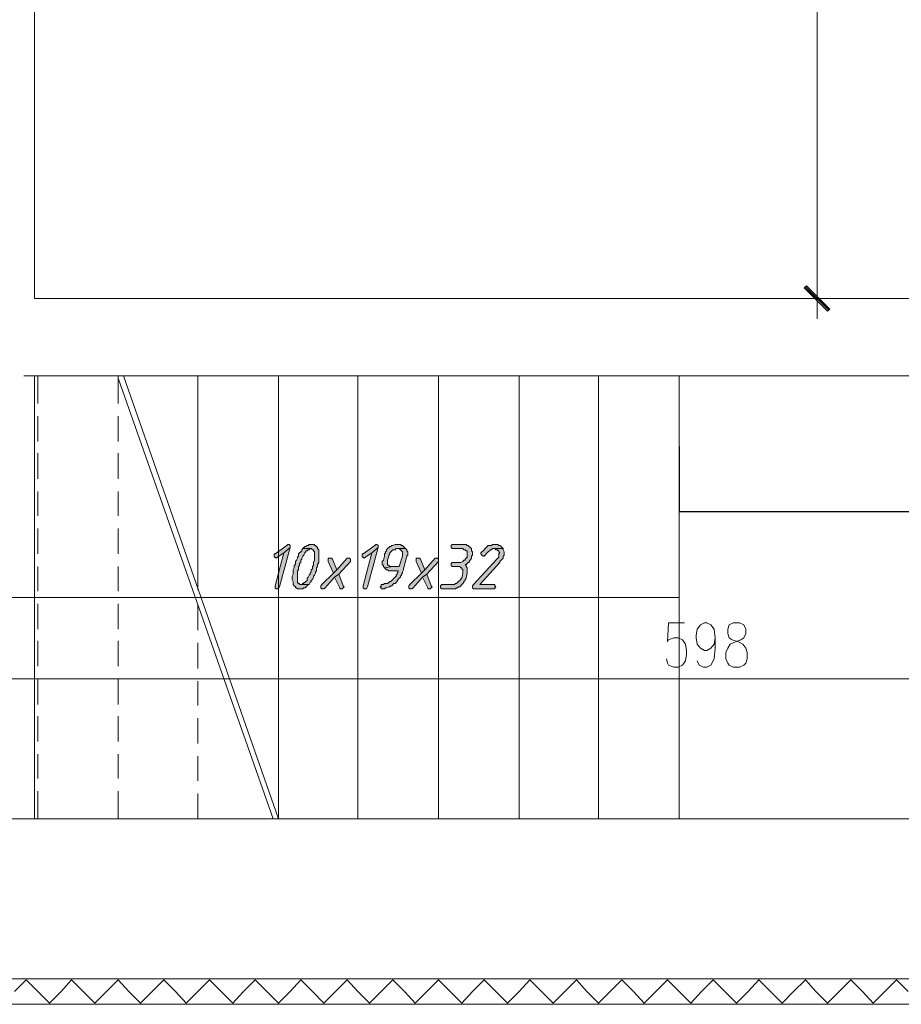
# Model space of a CAD drawing. Header units: inches. Extents: x 1504 to 12593, y -807 to 3183.
# Tile 151 of 256: x 6094 to 6445, y -339 to 53. Entities that reach past the tile are written whole.
import ezdxf

# ---------------------------------------------------------------- set-up
doc = ezdxf.new("R2010")
doc.units = ezdxf.units.IN
doc.header["$MEASUREMENT"] = 0
doc.layers.add('at_Entity', color=7, linetype='Continuous')
doc.layers.add('at_Solid', color=7, linetype='Continuous')
doc.dimstyles.get("Standard").update_dxf_attribs({"dimtxt": 4, "dimasz": 0.18, "dimexe": 0.18, "dimexo": 0.0625, "dimgap": 0.09, "dimtad": 0, "dimtih": 1, "dimtoh": 1, "dimdec": 0, "dimzin": 0, "dimdsep": 46, "dimtxsty": 'Standard', "dimcen": 0.09, "dimadec": 0, "dimazin": 0, "dimtfac": 1, "dimtdec": 0, "dimtofl": 0, "dimtmove": 0, "dimatfit": 3, "dimfxl": 1, "dimtolj": 1, "dimtzin": 0, "dimarcsym": 0})

# ---------------------------------------------------------------- blocks, each defined once
blk = doc.blocks.new('*D12')
at = {"color": 0, "lineweight": -2, "transparency": 16777216}
for p, q in [((6356.83, -117.06), (6356.83, -143.25)), ((6666.02, -117.06), (6666.02, -143.25)), ((6357.01, -143.07), (6506.34, -143.07)), ((6665.84, -143.07), (6516.52, -143.07))]:
    blk.add_line(p, q, dxfattribs=at)
at = {"color": 0, "transparency": 16777216}
for points in [[(6357.01, -143.04), (6357.01, -143.1), (6356.83, -143.07)], [(6665.84, -143.04), (6665.84, -143.1), (6666.02, -143.07)]]:
    blk.add_solid(points, dxfattribs=at)
at = {"layer": 'Defpoints', "color": 0, "transparency": 16777216}
for p in [(6356.83, -117), (6666.02, -117), (6666.02, -143.07)]:
    blk.add_point(p, dxfattribs=at)
at = {"color": 0, "lineweight": 15, "transparency": 16777216, "insert": (6511.43, -143.07), "char_height": 4, "attachment_point": 5}
blk.add_mtext('\\A1;309', dxfattribs=at)

msp = doc.modelspace()

# ---------------------------------------------------------------- hatches: boundary and pattern name
at = {"layer": 'at_Solid', "lineweight": 15}
for points in [[(6416.81, -62.35), (6406.67, -53.91), (6407.52, -53.06)], [(6415.96, -63.19), (6416.81, -62.35), (6406.67, -53.91)], [(6200.96, -156.12), (6200.54, -156.54), (6195.89, -159.92), (6195.47, -159.92), (6195.47, -161.2), (6195.89, -161.2), (6196.32, -161.61), (6196.74, -161.2), (6199.27, -159.51), (6201.81, -157.39), (6201.81, -156.54), (6201.39, -156.12)], [(6210.26, -156.12), (6209.41, -156.12), (6208.99, -156.54), (6208.57, -156.54), (6208.14, -156.97), (6207.72, -156.97), (6207.29, -157.39), (6206.88, -157.81), (6210.26, -157.81), (6210.68, -158.24), (6211.1, -158.24), (6211.1, -158.66), (6211.52, -159.08), (6211.52, -162.46), (6211.1, -163.3), (6211.1, -164.57), (6210.68, -164.99), (6210.68, -165.84), (6210.26, -166.26), (6210.26, -167.1), (6209.83, -167.53), (6209.83, -167.95), (6209.41, -168.38), (6208.99, -169.22), (6208.57, -169.64), (6208.57, -170.48), (6208.14, -170.91), (6207.72, -171.33), (6207.29, -171.33), (6207.29, -171.75), (6206.88, -171.75), (6206.45, -172.17), (6206.03, -172.17), (6209.41, -172.17), (6209.83, -171.33), (6210.26, -170.91), (6210.26, -170.48), (6210.68, -170.07), (6211.1, -169.22), (6211.1, -168.8), (6211.52, -168.38), (6211.95, -167.53), (6211.95, -167.1), (6212.37, -166.69), (6212.37, -165.42), (6212.79, -164.99), (6212.79, -164.15), (6213.21, -163.3), (6213.21, -158.24), (6212.79, -157.81), (6212.79, -157.39), (6212.37, -156.97), (6211.95, -156.54), (6211.52, -156.54), (6211.52, -156.12), (6211.1, -156.12)], [(6236.02, -156.12), (6235.6, -156.54), (6230.95, -159.92), (6230.53, -159.92), (6230.53, -161.2), (6230.95, -161.2), (6231.37, -161.61), (6231.8, -161.2), (6234.33, -159.51), (6236.87, -157.39), (6236.87, -156.54), (6236.44, -156.12)], [(6244.9, -156.12), (6243.62, -156.12), (6242.78, -156.54), (6242.36, -156.54), (6241.93, -156.97), (6241.51, -156.97), (6241.09, -157.39), (6240.67, -157.81), (6240.24, -158.24), (6240.24, -158.66), (6239.82, -159.08), (6239.82, -159.51), (6239.4, -159.92), (6239.4, -160.77), (6238.98, -162.46), (6238.56, -162.88), (6238.56, -163.3), (6238.56, -164.15), (6238.98, -164.57), (6238.98, -164.99), (6239.4, -165.42), (6242.78, -164.99), (6241.51, -164.99), (6241.09, -164.57), (6240.67, -164.15), (6240.67, -162.46), (6241.09, -160.77), (6241.09, -160.35), (6241.51, -159.92), (6241.51, -159.51), (6241.93, -159.08), (6242.36, -158.66), (6242.78, -158.24), (6243.62, -158.24), (6244.05, -157.81), (6247.85, -157.81), (6247.43, -157.39), (6247, -156.97), (6246.58, -156.54), (6246.16, -156.54), (6245.74, -156.12)], [(6270.66, -156.12), (6266.43, -156.12), (6266.01, -156.54), (6266.01, -157.39), (6266.43, -157.81), (6270.66, -157.81), (6271.08, -158.24), (6271.5, -158.24), (6271.92, -158.66), (6272.35, -158.66), (6272.35, -159.92), (6272.35, -161.2), (6271.92, -161.61), (6271.5, -162.04), (6271.5, -162.46), (6271.08, -162.46), (6270.66, -162.88), (6269.82, -163.3), (6266.43, -163.3), (6266.01, -163.73), (6266.01, -164.57), (6266.43, -164.99), (6269.39, -164.99), (6269.82, -165.42), (6270.23, -165.42), (6270.23, -165.84), (6270.66, -166.26), (6270.66, -167.53), (6270.23, -169.64), (6269.82, -169.64), (6269.82, -170.07), (6269.39, -170.48), (6268.97, -170.91), (6268.54, -171.33), (6268.13, -171.75), (6267.7, -171.75), (6267.28, -172.17), (6262.21, -172.17), (6261.79, -172.6), (6261.79, -173.44), (6262.21, -173.86), (6267.7, -173.86), (6268.13, -173.44), (6268.54, -173.44), (6268.97, -173.02), (6269.39, -173.02), (6269.82, -172.6), (6270.23, -172.17), (6270.66, -171.75), (6271.08, -171.33), (6271.08, -170.91), (6271.5, -170.48), (6271.5, -170.07), (6271.92, -169.64), (6272.35, -167.53), (6272.35, -166.69), (6272.35, -165.42), (6271.92, -164.99), (6271.92, -164.57), (6271.5, -164.15), (6271.92, -164.15), (6272.35, -163.73), (6272.77, -163.3), (6273.19, -163.3), (6273.19, -162.88), (6273.61, -162.46), (6274.04, -161.61), (6274.04, -160.77), (6274.46, -160.35), (6274.46, -159.08), (6274.04, -158.66), (6274.04, -157.81), (6273.61, -157.39), (6273.19, -156.97), (6272.77, -156.54), (6272.35, -156.54), (6271.92, -156.12), (6271.5, -156.12)], [(6283.33, -156.12), (6282.48, -156.12), (6282.06, -156.54), (6280.79, -156.54), (6280.38, -156.97), (6279.95, -157.39), (6279.53, -157.81), (6279.1, -158.24), (6278.69, -158.66), (6278.26, -159.08), (6277.84, -159.51), (6277.84, -159.92), (6278.26, -160.35), (6278.69, -160.77), (6279.1, -160.77), (6279.53, -160.35), (6279.95, -159.92), (6280.38, -159.51), (6280.79, -159.08), (6281.22, -158.66), (6281.64, -158.24), (6282.06, -158.24), (6282.48, -157.81), (6286.71, -157.81), (6286.28, -157.39), (6285.87, -156.97), (6285.44, -156.54), (6285.02, -156.54), (6284.6, -156.12), (6284.18, -156.12)], [(6201.81, -157.39), (6199.27, -159.51), (6195.89, -172.6), (6195.89, -173.02), (6195.89, -173.44), (6196.32, -173.86), (6197.16, -173.86), (6197.58, -173.02)], [(6206.88, -157.81), (6206.45, -158.24), (6206.45, -158.66), (6206.03, -159.08), (6205.61, -159.51), (6205.19, -159.92), (6205.19, -160.77), (6204.76, -161.2), (6204.76, -161.61), (6204.34, -162.46), (6203.92, -162.88), (6203.92, -164.15), (6203.5, -164.57), (6203.5, -165.42), (6203.07, -166.26), (6203.07, -167.95), (6202.65, -168.8), (6202.65, -170.07), (6203.07, -170.91), (6203.07, -172.17), (6203.5, -172.6), (6203.92, -173.02), (6203.92, -173.44), (6204.34, -173.44), (6204.76, -173.86), (6206.88, -173.86), (6207.29, -173.44), (6208.14, -173.44), (6208.14, -173.02), (6208.57, -172.6), (6208.99, -172.17), (6205.61, -172.17), (6205.61, -171.75), (6205.19, -171.75), (6204.76, -171.33), (6204.76, -166.69), (6205.19, -166.26), (6205.19, -164.99), (6205.61, -164.57), (6205.61, -163.73), (6206.03, -163.3), (6206.03, -162.46), (6206.45, -162.04), (6206.45, -161.61), (6206.88, -160.77), (6207.29, -160.35), (6207.72, -159.51), (6208.14, -159.08), (6208.14, -158.66), (6208.57, -158.66), (6208.99, -158.24), (6209.41, -158.24), (6209.83, -157.81)], [(6236.87, -157.39), (6234.33, -159.51), (6230.95, -172.6), (6230.95, -173.02), (6230.95, -173.44), (6231.37, -173.86), (6232.22, -173.86), (6232.64, -173.02)], [(6247.85, -157.81), (6244.47, -157.81), (6245.31, -157.81), (6245.74, -158.24), (6246.16, -158.66), (6246.58, -159.08), (6246.58, -159.92), (6246.58, -160.77), (6245.31, -164.99), (6242.78, -164.99), (6239.4, -165.42), (6239.82, -165.84), (6240.24, -166.26), (6240.67, -166.26), (6241.09, -166.69), (6244.9, -166.69), (6244.9, -167.1), (6244.47, -167.53), (6244.47, -167.95), (6244.05, -168.38), (6244.05, -168.8), (6243.62, -169.22), (6243.2, -169.64), (6242.78, -170.07), (6242.36, -170.48), (6241.93, -170.91), (6241.51, -170.91), (6241.09, -171.33), (6240.67, -171.75), (6239.4, -171.75), (6238.98, -172.17), (6238.13, -172.17), (6238.13, -172.6), (6237.71, -173.02), (6238.13, -173.44), (6238.13, -173.86), (6239.4, -173.86), (6239.82, -173.44), (6240.24, -173.44), (6241.09, -173.02), (6241.51, -173.02), (6241.93, -172.6), (6242.36, -172.6), (6242.78, -172.17), (6243.2, -171.75), (6243.62, -171.75), (6244.05, -171.33), (6244.47, -170.91), (6244.47, -170.48), (6244.9, -170.07), (6245.31, -169.64), (6245.74, -169.22), (6245.74, -168.8), (6246.16, -168.38), (6246.16, -167.95), (6246.58, -167.53), (6246.58, -167.1), (6247, -166.26), (6247, -165.84), (6248.27, -160.77), (6248.69, -160.35), (6248.69, -159.92), (6248.69, -159.08), (6248.27, -158.66), (6248.27, -158.24)], [(6286.71, -157.81), (6282.91, -157.81), (6283.33, -157.81), (6283.75, -158.24), (6284.6, -158.24), (6284.6, -158.66), (6285.02, -158.66), (6285.02, -159.08), (6285.44, -159.51), (6285.02, -159.92), (6285.02, -161.2), (6284.6, -161.61), (6284.18, -162.04), (6274.88, -172.17), (6274.46, -172.6), (6274.46, -173.44), (6274.88, -173.86), (6283.33, -173.86), (6283.33, -173.44), (6283.75, -173.02), (6283.33, -172.6), (6283.33, -172.17), (6277.42, -172.17), (6285.44, -163.3), (6285.44, -162.88), (6285.87, -162.46), (6286.28, -162.04), (6286.71, -161.61), (6286.71, -160.77), (6287.13, -160.35), (6287.13, -159.51), (6287.13, -159.08), (6286.71, -158.24)], [(6225.04, -161.61), (6224.62, -161.61), (6220.39, -166.26), (6219.13, -167.53), (6214.48, -172.17), (6214.06, -172.6), (6214.06, -173.44), (6214.48, -173.86), (6215.32, -173.86), (6215.75, -173.44), (6219.55, -169.22), (6221.24, -167.95), (6225.88, -162.88), (6225.88, -162.04), (6225.46, -161.61)], [(6217.86, -161.61), (6217.01, -161.61), (6217.01, -162.88), (6219.13, -167.53), (6220.39, -166.26), (6218.7, -162.04), (6218.28, -161.61)], [(6260.1, -161.61), (6259.68, -161.61), (6255.45, -166.26), (6254.18, -167.53), (6249.54, -172.17), (6249.12, -172.6), (6249.12, -173.44), (6249.54, -173.86), (6250.38, -173.86), (6250.8, -173.44), (6254.61, -169.22), (6256.3, -167.95), (6260.94, -162.88), (6260.94, -162.04), (6260.52, -161.61)], [(6252.92, -161.61), (6252.08, -161.61), (6252.08, -162.88), (6254.18, -167.53), (6255.45, -166.26), (6253.76, -162.04), (6253.34, -161.61)], [(6221.24, -167.95), (6219.55, -169.22), (6221.66, -173.44), (6221.66, -173.86), (6222.5, -173.86), (6222.93, -173.44), (6223.35, -173.02), (6222.93, -172.6)], [(6256.3, -167.95), (6254.61, -169.22), (6256.72, -173.44), (6256.72, -173.86), (6257.56, -173.86), (6257.98, -173.44), (6258.41, -173.02), (6257.98, -172.6)]]:
    msp.add_hatch(color=7, dxfattribs=at).paths.add_polyline_path(points)

# ---------------------------------------------------------------- linework, layer by layer
at = {"layer": 'at_Entity', "color": 7, "lineweight": 15}
for p, q in [((6100.01, -58.13), (6100.01, 250.23)), ((6411.74, -52.63), (6411.74, 244.74)), ((6411.74, -49.68), (6411.74, -66.15)), ((6406.67, -53.91), (6407.52, -53.06)), ((6416.81, -62.35), (6406.67, -53.91)), ((6406.67, -53.91), (6415.96, -63.19)), ((6416.81, -62.35), (6406.67, -53.91)), ((6407.1, -53.48), (6416.39, -62.78)), ((6407.52, -53.06), (6416.81, -62.35)), ((6458.63, -58.13), (6100.01, -58.13)), ((6419.34, -58.13), (6404.13, -58.13)), ((6415.96, -63.19), (6416.81, -62.35)), ((6095.78, -88.96), (6105.92, -88.96)), ((6100.01, -265.52), (6100.01, -88.96)), ((6100.01, -88.96), (6470.46, -88.96)), ((6101.28, -88.96), (6101.28, -99.95)), ((6110.99, -88.96), (6120.71, -88.96)), ((6125.78, -88.96), (6135.91, -88.96)), ((6133.38, -88.96), (6133.38, -99.95)), ((6195.05, -265.52), (6133.38, -89.81)), ((6197.16, -265.52), (6135.49, -88.96)), ((6140.56, -88.96), (6150.7, -88.96)), ((6155.76, -88.96), (6165.48, -88.96)), ((6165.06, -88.96), (6165.06, -174.29)), ((6170.55, -88.96), (6180.69, -88.96)), ((6185.76, -88.96), (6195.47, -88.96)), ((6197.16, -88.96), (6197.16, -265.52)), ((6200.54, -88.96), (6210.68, -88.96)), ((6215.75, -88.96), (6225.46, -88.96)), ((6228.84, -88.96), (6228.84, -265.52)), ((6230.53, -88.96), (6240.67, -88.96)), ((6245.31, -88.96), (6255.45, -88.96)), ((6260.52, -88.96), (6270.23, -88.96)), ((6260.94, -88.96), (6260.94, -265.52)), ((6275.31, -88.96), (6285.44, -88.96)), ((6290.51, -88.96), (6300.23, -88.96)), ((6293.05, -88.96), (6293.05, -265.52)), ((6305.3, -88.96), (6315.43, -88.96)), ((6320.5, -88.96), (6330.22, -88.96)), ((6324.73, -88.96), (6324.73, -265.52)), ((6335.29, -88.96), (6345.42, -88.96)), ((6350.07, -88.96), (6356.83, -88.96)), ((6356.83, -88.96), (6356.83, -265.52)), ((6101.28, -105.01), (6101.28, -115.15)), ((6133.38, -105.01), (6133.38, -115.15)), ((6101.28, -119.8), (6101.28, -129.94)), ((6133.38, -119.8), (6133.38, -129.94)), ((6101.28, -135), (6101.28, -144.72)), ((6133.38, -135), (6133.38, -144.72)), ((6101.28, -149.79), (6101.28, -159.92)), ((6133.38, -149.79), (6133.38, -159.92)), ((6200.54, -156.54), (6195.89, -159.92)), ((6200.96, -156.12), (6200.54, -156.54)), ((6200.96, -156.12), (6200.96, -156.12)), ((6201.39, -156.12), (6200.96, -156.12)), ((6201.81, -156.54), (6201.39, -156.12)), ((6201.81, -157.39), (6201.81, -156.54)), ((6207.72, -156.97), (6207.29, -157.39)), ((6208.14, -156.97), (6207.72, -156.97)), ((6208.57, -156.54), (6208.14, -156.97)), ((6208.99, -156.54), (6208.57, -156.54)), ((6209.41, -156.12), (6208.99, -156.54)), ((6210.26, -156.12), (6209.41, -156.12)), ((6211.1, -156.12), (6210.26, -156.12)), ((6211.52, -156.12), (6211.1, -156.12)), ((6211.52, -156.54), (6211.52, -156.12)), ((6211.95, -156.54), (6211.52, -156.54)), ((6212.37, -156.97), (6211.95, -156.54)), ((6212.79, -157.39), (6212.37, -156.97)), ((6235.6, -156.54), (6230.95, -159.92)), ((6236.02, -156.12), (6235.6, -156.54)), ((6236.02, -156.12), (6236.02, -156.12)), ((6236.44, -156.12), (6236.02, -156.12)), ((6236.87, -156.54), (6236.44, -156.12)), ((6236.87, -157.39), (6236.87, -156.54)), ((6241.51, -156.97), (6241.09, -157.39)), ((6241.93, -156.97), (6241.51, -156.97)), ((6242.36, -156.54), (6241.93, -156.97)), ((6242.78, -156.54), (6242.36, -156.54)), ((6243.62, -156.12), (6242.78, -156.54)), ((6244.9, -156.12), (6243.62, -156.12)), ((6245.74, -156.12), (6244.9, -156.12)), ((6246.16, -156.54), (6245.74, -156.12)), ((6246.58, -156.54), (6246.16, -156.54)), ((6247, -156.97), (6246.58, -156.54)), ((6247.43, -157.39), (6247, -156.97)), ((6266.43, -156.12), (6266.01, -156.54)), ((6266.01, -156.54), (6266.01, -157.39)), ((6270.66, -156.12), (6266.43, -156.12)), ((6271.5, -156.12), (6270.66, -156.12)), ((6271.92, -156.12), (6271.5, -156.12)), ((6272.35, -156.54), (6271.92, -156.12)), ((6272.77, -156.54), (6272.35, -156.54)), ((6273.19, -156.97), (6272.77, -156.54)), ((6273.61, -157.39), (6273.19, -156.97)), ((6280.38, -156.97), (6279.95, -157.39)), ((6280.79, -156.54), (6280.38, -156.97)), ((6280.38, -156.97), (6280.38, -156.97)), ((6282.06, -156.54), (6280.79, -156.54)), ((6282.48, -156.12), (6282.06, -156.54)), ((6283.33, -156.12), (6282.48, -156.12)), ((6284.18, -156.12), (6283.33, -156.12)), ((6284.6, -156.12), (6284.18, -156.12)), ((6285.02, -156.54), (6284.6, -156.12)), ((6285.44, -156.54), (6285.02, -156.54)), ((6285.87, -156.97), (6285.44, -156.54)), ((6286.28, -157.39), (6285.87, -156.97)), ((6195.89, -159.92), (6195.47, -159.92)), ((6195.47, -159.92), (6195.47, -161.2)), ((6199.27, -159.51), (6195.89, -172.6)), ((6196.74, -161.2), (6199.27, -159.51)), ((6197.58, -173.02), (6201.81, -157.39)), ((6201.81, -157.39), (6199.27, -159.51)), ((6199.27, -159.51), (6201.81, -157.39)), ((6205.19, -160.77), (6204.76, -161.2)), ((6205.61, -159.51), (6205.19, -159.92)), ((6205.19, -159.92), (6205.19, -160.77)), ((6206.03, -159.08), (6205.61, -159.51)), ((6206.45, -158.66), (6206.03, -159.08)), ((6206.88, -157.81), (6206.45, -158.24)), ((6206.45, -158.24), (6206.45, -158.66)), ((6206.45, -161.61), (6206.88, -160.77)), ((6207.29, -157.39), (6206.88, -157.81)), ((6209.83, -157.81), (6206.88, -157.81)), ((6206.88, -157.81), (6210.26, -157.81)), ((6206.88, -160.77), (6207.29, -160.35)), ((6207.29, -160.35), (6207.72, -159.51)), ((6207.72, -159.51), (6208.14, -159.08)), ((6208.14, -159.08), (6208.14, -158.66)), ((6208.14, -158.66), (6208.57, -158.66)), ((6208.57, -158.66), (6208.99, -158.24)), ((6208.99, -158.24), (6209.41, -158.24)), ((6209.41, -158.24), (6209.83, -157.81)), ((6209.83, -157.81), (6209.83, -157.81)), ((6210.26, -157.81), (6210.68, -158.24)), ((6210.68, -158.24), (6211.1, -158.24)), ((6211.1, -158.24), (6211.1, -158.66)), ((6211.1, -158.66), (6211.52, -159.08)), ((6211.52, -159.08), (6211.52, -162.46)), ((6212.79, -157.81), (6212.79, -157.39)), ((6213.21, -158.24), (6212.79, -157.81)), ((6213.21, -163.3), (6213.21, -158.24)), ((6230.95, -159.92), (6230.53, -159.92)), ((6230.53, -159.92), (6230.53, -161.2)), ((6234.33, -159.51), (6230.95, -172.6)), ((6231.8, -161.2), (6234.33, -159.51)), ((6232.64, -173.02), (6236.87, -157.39)), ((6236.87, -157.39), (6234.33, -159.51)), ((6234.33, -159.51), (6236.87, -157.39)), ((6239.4, -160.77), (6238.98, -162.46)), ((6239.82, -159.51), (6239.4, -159.92)), ((6239.4, -159.92), (6239.4, -160.77)), ((6240.24, -158.66), (6239.82, -159.08)), ((6239.82, -159.08), (6239.82, -159.51)), ((6240.67, -157.81), (6240.24, -158.24)), ((6240.24, -158.24), (6240.24, -158.66)), ((6241.09, -157.39), (6240.67, -157.81)), ((6240.67, -162.46), (6241.09, -160.77)), ((6241.09, -160.35), (6241.51, -159.92)), ((6241.09, -160.77), (6241.09, -160.35)), ((6241.51, -159.51), (6241.93, -159.08)), ((6241.51, -159.92), (6241.51, -159.51)), ((6241.93, -159.08), (6242.36, -158.66)), ((6242.36, -158.66), (6242.78, -158.24)), ((6242.78, -158.24), (6243.62, -158.24)), ((6243.62, -158.24), (6244.05, -157.81)), ((6244.05, -157.81), (6247.85, -157.81)), ((6247.85, -157.81), (6244.47, -157.81)), ((6244.47, -157.81), (6245.31, -157.81)), ((6245.31, -157.81), (6245.74, -158.24)), ((6246.58, -160.77), (6245.31, -164.99)), ((6245.74, -158.24), (6246.16, -158.66)), ((6246.16, -158.66), (6246.16, -158.66)), ((6246.16, -158.66), (6246.58, -159.08)), ((6246.58, -159.08), (6246.58, -159.92)), ((6246.58, -159.92), (6246.58, -160.77)), ((6247, -165.84), (6248.27, -160.77)), ((6247.85, -157.81), (6247.43, -157.39)), ((6247.43, -157.39), (6247.43, -157.39)), ((6248.27, -158.24), (6247.85, -157.81)), ((6248.27, -158.66), (6248.27, -158.24)), ((6248.69, -159.08), (6248.27, -158.66)), ((6248.27, -160.77), (6248.69, -160.35)), ((6248.69, -159.92), (6248.69, -159.08)), ((6248.69, -160.35), (6248.69, -159.92)), ((6266.01, -157.39), (6266.43, -157.81)), ((6266.43, -157.81), (6270.66, -157.81)), ((6270.66, -157.81), (6271.08, -158.24)), ((6271.08, -158.24), (6271.5, -158.24)), ((6271.5, -158.24), (6271.92, -158.66)), ((6271.92, -158.66), (6272.35, -158.66)), ((6272.35, -158.66), (6272.35, -159.92)), ((6272.35, -159.92), (6272.35, -161.2)), ((6274.04, -157.81), (6273.61, -157.39)), ((6274.04, -158.66), (6274.04, -157.81)), ((6274.04, -157.81), (6274.04, -157.81)), ((6274.46, -159.08), (6274.04, -158.66)), ((6274.04, -160.77), (6274.46, -160.35)), ((6274.04, -161.61), (6274.04, -160.77)), ((6274.46, -160.35), (6274.46, -159.08)), ((6278.26, -159.08), (6277.84, -159.51)), ((6277.84, -159.51), (6277.84, -159.92)), ((6277.84, -159.92), (6278.26, -160.35)), ((6278.69, -158.66), (6278.26, -159.08)), ((6278.26, -159.08), (6278.26, -159.08)), ((6278.26, -160.35), (6278.26, -160.35)), ((6278.26, -160.35), (6278.69, -160.77)), ((6279.1, -158.24), (6278.69, -158.66)), ((6278.69, -160.77), (6279.1, -160.77)), ((6279.53, -157.81), (6279.1, -158.24)), ((6279.1, -160.77), (6279.53, -160.35)), ((6279.95, -157.39), (6279.53, -157.81)), ((6279.53, -160.35), (6279.95, -159.92)), ((6279.95, -159.92), (6280.38, -159.51)), ((6280.38, -159.51), (6280.79, -159.08)), ((6280.79, -159.08), (6281.22, -158.66)), ((6280.79, -159.08), (6280.79, -159.08)), ((6281.22, -158.66), (6281.64, -158.24)), ((6281.64, -158.24), (6282.06, -158.24)), ((6282.06, -158.24), (6282.48, -157.81)), ((6282.48, -157.81), (6286.71, -157.81)), ((6286.71, -157.81), (6282.91, -157.81)), ((6282.91, -157.81), (6283.33, -157.81)), ((6283.33, -157.81), (6283.75, -158.24)), ((6283.75, -158.24), (6284.6, -158.24)), ((6284.6, -158.24), (6284.6, -158.66)), ((6284.6, -158.66), (6285.02, -158.66)), ((6285.02, -158.66), (6285.02, -159.08)), ((6285.02, -159.08), (6285.44, -159.51)), ((6285.44, -159.51), (6285.02, -159.92)), ((6285.02, -159.92), (6285.02, -161.2)), ((6286.71, -157.81), (6286.28, -157.39)), ((6286.71, -158.24), (6286.71, -157.81)), ((6287.13, -159.08), (6286.71, -158.24)), ((6286.71, -160.77), (6287.13, -160.35)), ((6286.71, -161.61), (6286.71, -160.77)), ((6287.13, -159.51), (6287.13, -159.08)), ((6287.13, -160.35), (6287.13, -159.51)), ((6195.47, -161.2), (6195.89, -161.2)), ((6195.89, -161.2), (6196.32, -161.61)), ((6196.32, -161.61), (6196.74, -161.2)), ((6196.32, -161.61), (6196.32, -161.61)), ((6203.92, -164.15), (6203.5, -164.57)), ((6203.5, -164.57), (6203.5, -165.42)), ((6204.34, -162.46), (6203.92, -162.88)), ((6203.92, -162.88), (6203.92, -164.15)), ((6204.76, -161.61), (6204.34, -162.46)), ((6204.76, -161.2), (6204.76, -161.61)), ((6205.19, -164.99), (6205.61, -164.57)), ((6205.61, -163.73), (6206.03, -163.3)), ((6205.61, -164.57), (6205.61, -163.73)), ((6206.03, -162.46), (6206.45, -162.04)), ((6206.03, -163.3), (6206.03, -162.46)), ((6206.45, -162.04), (6206.45, -161.61)), ((6211.1, -164.57), (6210.68, -164.99)), ((6211.52, -162.46), (6211.1, -163.3)), ((6211.1, -163.3), (6211.1, -164.57)), ((6212.79, -164.15), (6213.21, -163.3)), ((6212.79, -164.99), (6212.79, -164.15)), ((6217.86, -161.61), (6217.01, -161.61)), ((6217.01, -161.61), (6217.01, -162.88)), ((6217.01, -162.88), (6219.13, -167.53)), ((6218.28, -161.61), (6217.86, -161.61)), ((6218.7, -162.04), (6218.28, -161.61)), ((6220.39, -166.26), (6218.7, -162.04)), ((6224.62, -161.61), (6220.39, -166.26)), ((6221.24, -167.95), (6225.88, -162.88)), ((6225.04, -161.61), (6224.62, -161.61)), ((6225.46, -161.61), (6225.04, -161.61)), ((6225.88, -162.04), (6225.46, -161.61)), ((6225.88, -162.88), (6225.88, -162.04)), ((6230.53, -161.2), (6230.95, -161.2)), ((6230.95, -161.2), (6231.37, -161.61)), ((6231.37, -161.61), (6231.8, -161.2)), ((6231.37, -161.61), (6231.37, -161.61)), ((6238.98, -162.46), (6238.56, -162.88)), ((6238.56, -162.88), (6238.56, -163.3)), ((6238.56, -163.3), (6238.56, -164.15)), ((6238.56, -164.15), (6238.98, -164.57)), ((6238.98, -164.57), (6238.98, -164.99)), ((6240.67, -164.15), (6240.67, -162.46)), ((6241.09, -164.57), (6240.67, -164.15)), ((6241.51, -164.99), (6241.09, -164.57)), ((6252.92, -161.61), (6252.08, -161.61)), ((6252.08, -161.61), (6252.08, -162.88)), ((6252.08, -162.88), (6254.18, -167.53)), ((6253.34, -161.61), (6252.92, -161.61)), ((6253.76, -162.04), (6253.34, -161.61)), ((6255.45, -166.26), (6253.76, -162.04)), ((6259.68, -161.61), (6255.45, -166.26)), ((6256.3, -167.95), (6260.94, -162.88)), ((6260.1, -161.61), (6259.68, -161.61)), ((6260.52, -161.61), (6260.1, -161.61)), ((6260.94, -162.04), (6260.52, -161.61)), ((6260.94, -162.88), (6260.94, -162.04)), ((6266.43, -163.3), (6266.01, -163.73)), ((6266.01, -163.73), (6266.01, -164.57)), ((6266.01, -164.57), (6266.43, -164.99)), ((6269.82, -163.3), (6266.43, -163.3)), ((6270.66, -162.88), (6269.82, -163.3)), ((6271.08, -162.46), (6270.66, -162.88)), ((6271.5, -162.46), (6271.08, -162.46)), ((6271.92, -161.61), (6271.5, -162.04)), ((6271.5, -162.04), (6271.5, -162.46)), ((6271.92, -164.57), (6271.5, -164.15)), ((6271.5, -164.15), (6271.92, -164.15)), ((6272.35, -161.2), (6271.92, -161.61)), ((6271.92, -164.15), (6272.35, -163.73)), ((6271.92, -164.99), (6271.92, -164.57)), ((6272.35, -163.73), (6272.77, -163.3)), ((6272.77, -163.3), (6273.19, -163.3)), ((6273.19, -162.88), (6273.61, -162.46)), ((6273.19, -163.3), (6273.19, -162.88)), ((6273.61, -162.46), (6274.04, -161.61)), ((6284.18, -162.04), (6274.88, -172.17)), ((6277.42, -172.17), (6285.44, -163.3)), ((6284.6, -161.61), (6284.18, -162.04)), ((6285.02, -161.2), (6284.6, -161.61)), ((6285.44, -162.88), (6285.87, -162.46)), ((6285.44, -163.3), (6285.44, -162.88)), ((6285.87, -162.46), (6286.28, -162.04)), ((6286.28, -162.04), (6286.71, -161.61)), ((6101.28, -164.99), (6101.28, -174.71)), ((6133.38, -164.99), (6133.38, -174.71)), ((6203.07, -167.95), (6202.65, -168.8)), ((6203.5, -165.42), (6203.07, -166.26)), ((6203.07, -166.26), (6203.07, -167.95)), ((6204.76, -166.69), (6205.19, -166.26)), ((6204.76, -171.33), (6204.76, -166.69)), ((6205.19, -166.26), (6205.19, -164.99)), ((6209.41, -168.38), (6208.99, -169.22)), ((6209.83, -167.95), (6209.41, -168.38)), ((6210.26, -167.1), (6209.83, -167.53)), ((6209.83, -167.53), (6209.83, -167.95)), ((6210.68, -165.84), (6210.26, -166.26)), ((6210.26, -166.26), (6210.26, -167.1)), ((6210.68, -164.99), (6210.68, -165.84)), ((6211.1, -168.8), (6211.52, -168.38)), ((6211.52, -168.38), (6211.95, -167.53)), ((6211.95, -167.1), (6212.37, -166.69)), ((6211.95, -167.53), (6211.95, -167.1)), ((6212.37, -165.42), (6212.79, -164.99)), ((6212.37, -166.69), (6212.37, -165.42)), ((6219.13, -167.53), (6214.48, -172.17)), ((6220.39, -166.26), (6219.13, -167.53)), ((6219.13, -167.53), (6220.39, -166.26)), ((6221.24, -167.95), (6219.55, -169.22)), ((6219.55, -169.22), (6221.24, -167.95)), ((6222.93, -172.6), (6221.24, -167.95)), ((6238.98, -164.99), (6239.4, -165.42)), ((6242.78, -164.99), (6239.4, -165.42)), ((6239.4, -165.42), (6242.78, -164.99)), ((6239.4, -165.42), (6239.82, -165.84)), ((6239.82, -165.84), (6239.82, -165.84)), ((6239.82, -165.84), (6240.24, -166.26)), ((6240.24, -166.26), (6240.67, -166.26)), ((6240.67, -166.26), (6241.09, -166.69)), ((6241.09, -166.69), (6244.9, -166.69)), ((6242.78, -164.99), (6241.51, -164.99)), ((6245.31, -164.99), (6242.78, -164.99)), ((6244.47, -167.95), (6244.05, -168.38)), ((6244.05, -168.38), (6244.05, -168.8)), ((6244.9, -167.1), (6244.47, -167.53)), ((6244.47, -167.53), (6244.47, -167.95)), ((6244.9, -166.69), (6244.9, -167.1)), ((6245.74, -168.8), (6246.16, -168.38)), ((6246.16, -167.95), (6246.58, -167.53)), ((6246.16, -168.38), (6246.16, -167.95)), ((6246.58, -167.1), (6247, -166.26)), ((6246.58, -167.53), (6246.58, -167.1)), ((6247, -166.26), (6247, -165.84)), ((6254.18, -167.53), (6249.54, -172.17)), ((6255.45, -166.26), (6254.18, -167.53)), ((6254.18, -167.53), (6255.45, -166.26)), ((6256.3, -167.95), (6254.61, -169.22)), ((6254.61, -169.22), (6256.3, -167.95)), ((6257.98, -172.6), (6256.3, -167.95)), ((6266.43, -164.99), (6269.39, -164.99)), ((6269.39, -164.99), (6269.82, -165.42)), ((6269.82, -165.42), (6270.23, -165.42)), ((6270.23, -165.42), (6270.23, -165.84)), ((6270.23, -165.84), (6270.66, -166.26)), ((6270.66, -167.53), (6270.23, -169.64)), ((6270.66, -166.26), (6270.66, -167.53)), ((6272.35, -165.42), (6271.92, -164.99)), ((6271.92, -169.64), (6272.35, -167.53)), ((6272.35, -166.69), (6272.35, -165.42)), ((6272.35, -167.53), (6272.35, -166.69)), ((6195.89, -172.6), (6195.89, -173.02)), ((6202.65, -168.8), (6202.65, -170.07)), ((6202.65, -170.07), (6203.07, -170.91)), ((6203.07, -170.91), (6203.07, -172.17)), ((6203.07, -172.17), (6203.5, -172.6)), ((6203.5, -172.6), (6203.92, -173.02)), ((6205.19, -171.75), (6204.76, -171.33)), ((6205.61, -171.75), (6205.19, -171.75)), ((6205.61, -172.17), (6205.61, -171.75)), ((6208.99, -172.17), (6205.61, -172.17)), ((6206.45, -172.17), (6206.03, -172.17)), ((6206.03, -172.17), (6209.41, -172.17)), ((6206.88, -171.75), (6206.45, -172.17)), ((6207.29, -171.75), (6206.88, -171.75)), ((6207.72, -171.33), (6207.29, -171.33)), ((6207.29, -171.33), (6207.29, -171.75)), ((6208.14, -170.91), (6207.72, -171.33)), ((6208.57, -170.48), (6208.14, -170.91)), ((6208.14, -173.02), (6208.57, -172.6)), ((6208.99, -169.22), (6208.57, -169.64)), ((6208.57, -169.64), (6208.57, -170.48)), ((6208.57, -172.6), (6208.99, -172.17)), ((6209.41, -172.17), (6209.83, -171.33)), ((6209.83, -171.33), (6210.26, -170.91)), ((6210.26, -170.48), (6210.68, -170.07)), ((6210.26, -170.91), (6210.26, -170.48)), ((6210.68, -170.07), (6211.1, -169.22)), ((6211.1, -169.22), (6211.1, -168.8)), ((6214.48, -172.17), (6214.06, -172.6)), ((6214.06, -172.6), (6214.06, -173.44)), ((6215.75, -173.44), (6219.55, -169.22)), ((6219.55, -169.22), (6221.66, -173.44)), ((6223.35, -173.02), (6222.93, -172.6)), ((6230.95, -172.6), (6230.95, -173.02)), ((6238.13, -172.6), (6237.71, -173.02)), ((6238.98, -172.17), (6238.13, -172.17)), ((6238.13, -172.17), (6238.13, -172.6)), ((6239.4, -171.75), (6238.98, -172.17)), ((6240.67, -171.75), (6239.4, -171.75)), ((6241.09, -171.33), (6240.67, -171.75)), ((6241.51, -170.91), (6241.09, -171.33)), ((6241.93, -170.91), (6241.51, -170.91)), ((6241.51, -173.02), (6241.93, -172.6)), ((6242.36, -170.48), (6241.93, -170.91)), ((6241.93, -172.6), (6242.36, -172.6)), ((6242.78, -170.07), (6242.36, -170.48)), ((6242.36, -172.6), (6242.78, -172.17)), ((6243.2, -169.64), (6242.78, -170.07)), ((6242.78, -172.17), (6243.2, -171.75)), ((6243.62, -169.22), (6243.2, -169.64)), ((6243.2, -171.75), (6243.62, -171.75)), ((6244.05, -168.8), (6243.62, -169.22)), ((6243.62, -171.75), (6244.05, -171.33)), ((6244.05, -171.33), (6244.47, -170.91)), ((6244.47, -170.48), (6244.9, -170.07)), ((6244.47, -170.91), (6244.47, -170.48)), ((6244.9, -170.07), (6245.31, -169.64)), ((6245.31, -169.64), (6245.74, -169.22)), ((6245.74, -169.22), (6245.74, -168.8)), ((6249.54, -172.17), (6249.12, -172.6)), ((6249.12, -172.6), (6249.12, -173.44)), ((6250.8, -173.44), (6254.61, -169.22)), ((6254.61, -169.22), (6256.72, -173.44)), ((6258.41, -173.02), (6257.98, -172.6)), ((6262.21, -172.17), (6261.79, -172.6)), ((6261.79, -172.6), (6261.79, -173.44)), ((6267.28, -172.17), (6262.21, -172.17)), ((6267.7, -171.75), (6267.28, -172.17)), ((6268.13, -171.75), (6267.7, -171.75)), ((6268.54, -171.33), (6268.13, -171.75)), ((6268.97, -170.91), (6268.54, -171.33)), ((6268.54, -171.33), (6268.54, -171.33)), ((6269.39, -170.48), (6268.97, -170.91)), ((6269.82, -170.07), (6269.39, -170.48)), ((6269.39, -173.02), (6269.82, -172.6)), ((6270.23, -169.64), (6269.82, -169.64)), ((6269.82, -169.64), (6269.82, -170.07)), ((6269.82, -172.6), (6270.23, -172.17)), ((6270.23, -172.17), (6270.66, -171.75)), ((6270.66, -171.75), (6271.08, -171.33)), ((6271.08, -170.91), (6271.5, -170.48)), ((6271.08, -171.33), (6271.08, -170.91)), ((6271.5, -170.07), (6271.92, -169.64)), ((6271.5, -170.48), (6271.5, -170.07)), ((6274.88, -172.17), (6274.46, -172.6)), ((6274.46, -172.6), (6274.46, -173.44)), ((6283.33, -172.17), (6277.42, -172.17)), ((6283.33, -172.6), (6283.33, -172.17)), ((6283.75, -173.02), (6283.33, -172.6)), ((6195.89, -173.02), (6195.89, -173.44)), ((6195.89, -173.44), (6196.32, -173.86)), ((6196.32, -173.86), (6197.16, -173.86)), ((6197.16, -173.86), (6197.58, -173.02)), ((6203.92, -173.02), (6203.92, -173.44)), ((6203.92, -173.44), (6204.34, -173.44)), ((6204.34, -173.44), (6204.76, -173.86)), ((6204.76, -173.86), (6206.88, -173.86)), ((6206.88, -173.86), (6207.29, -173.44)), ((6207.29, -173.44), (6208.14, -173.44)), ((6208.14, -173.44), (6208.14, -173.02)), ((6214.06, -173.44), (6214.48, -173.86)), ((6214.48, -173.86), (6215.32, -173.86)), ((6215.32, -173.86), (6215.75, -173.44)), ((6221.66, -173.44), (6221.66, -173.86)), ((6221.66, -173.86), (6222.5, -173.86)), ((6222.5, -173.86), (6222.93, -173.44)), ((6222.93, -173.44), (6223.35, -173.02)), ((6230.95, -173.02), (6230.95, -173.44)), ((6230.95, -173.44), (6231.37, -173.86)), ((6231.37, -173.86), (6232.22, -173.86)), ((6232.22, -173.86), (6232.64, -173.02)), ((6237.71, -173.02), (6237.71, -173.02)), ((6237.71, -173.02), (6238.13, -173.44)), ((6238.13, -173.44), (6238.13, -173.86)), ((6238.13, -173.86), (6239.4, -173.86)), ((6239.4, -173.86), (6239.82, -173.44)), ((6239.82, -173.44), (6240.24, -173.44)), ((6240.24, -173.44), (6241.09, -173.02)), ((6241.09, -173.02), (6241.51, -173.02)), ((6249.12, -173.44), (6249.54, -173.86)), ((6249.54, -173.86), (6250.38, -173.86)), ((6250.38, -173.86), (6250.8, -173.44)), ((6256.72, -173.44), (6256.72, -173.86)), ((6256.72, -173.86), (6257.56, -173.86)), ((6257.56, -173.86), (6257.98, -173.44)), ((6257.98, -173.44), (6258.41, -173.02)), ((6261.79, -173.44), (6262.21, -173.86)), ((6262.21, -173.86), (6267.7, -173.86)), ((6267.7, -173.86), (6268.13, -173.44)), ((6268.13, -173.44), (6268.54, -173.44)), ((6268.54, -173.44), (6268.97, -173.02)), ((6268.97, -173.02), (6269.39, -173.02)), ((6274.46, -173.44), (6274.88, -173.86)), ((6274.88, -173.86), (6283.33, -173.86)), ((6283.33, -173.44), (6283.75, -173.02)), ((6283.33, -173.86), (6283.33, -173.44)), ((6356.83, -177.25), (5982.58, -177.25)), ((6101.28, -179.78), (6101.28, -189.92)), ((6133.38, -179.78), (6133.38, -189.92)), ((6165.06, -180.2), (6165.06, -190.34)), ((6352.6, -187.38), (6352.18, -194.99)), ((6358.94, -187.38), (6352.6, -187.38)), ((6364.01, -189.92), (6365.27, -188.22)), ((6365.27, -188.22), (6366.96, -187.38)), ((6366.96, -187.38), (6367.81, -187.38)), ((6367.81, -187.38), (6369.5, -188.22)), ((6369.5, -188.22), (6370.77, -189.92)), ((6376.68, -188.22), (6376.26, -189.92)), ((6378.37, -187.38), (6376.68, -188.22)), ((6380.91, -187.38), (6378.37, -187.38)), ((6382.6, -188.22), (6380.91, -187.38)), ((6383.44, -189.92), (6382.6, -188.22)), ((6363.59, -192.45), (6364.01, -189.92)), ((6370.77, -189.92), (6371.19, -193.3)), ((6376.26, -189.92), (6376.26, -191.61)), ((6376.26, -191.61), (6376.68, -193.3)), ((6382.6, -193.3), (6383.44, -191.61)), ((6383.44, -191.61), (6383.44, -189.92)), ((6101.28, -194.56), (6101.28, -204.7)), ((6133.38, -194.56), (6133.38, -204.7)), ((6165.06, -195.41), (6165.06, -205.55)), ((6352.18, -194.99), (6352.6, -194.14)), ((6352.6, -194.14), (6354.71, -193.3)), ((6354.71, -193.3), (6356.41, -193.3)), ((6356.41, -193.3), (6358.09, -194.14)), ((6358.09, -194.14), (6359.36, -195.83)), ((6359.36, -195.83), (6359.78, -198.37)), ((6363.59, -193.3), (6363.59, -192.45)), ((6364.01, -195.83), (6363.59, -193.3)), ((6365.27, -197.52), (6364.01, -195.83)), ((6370.77, -195.83), (6369.5, -197.52)), ((6371.19, -193.3), (6370.77, -195.83)), ((6371.19, -193.3), (6371.19, -197.52)), ((6376.26, -197.52), (6377.1, -195.83)), ((6376.68, -193.3), (6377.95, -194.14)), ((6377.1, -195.83), (6379.21, -194.99)), ((6377.95, -194.14), (6380.48, -194.99)), ((6379.21, -194.99), (6381.33, -194.14)), ((6380.48, -194.99), (6382.17, -195.83)), ((6381.33, -194.14), (6382.6, -193.3)), ((6382.17, -195.83), (6383.44, -197.52)), ((6359.78, -200.05), (6359.36, -202.59)), ((6359.78, -198.37), (6359.78, -200.05)), ((6366.96, -198.37), (6365.27, -197.52)), ((6367.81, -198.37), (6366.96, -198.37)), ((6369.5, -197.52), (6367.81, -198.37)), ((6371.19, -197.52), (6370.77, -201.74)), ((6375.42, -199.21), (6376.26, -197.52)), ((6375.42, -201.74), (6375.42, -199.21)), ((6383.44, -197.52), (6383.86, -199.21)), ((6383.86, -199.21), (6383.86, -201.74)), ((6352.18, -203.43), (6351.76, -201.74)), ((6352.6, -204.28), (6352.18, -203.43)), ((6359.36, -202.59), (6358.09, -204.28)), ((6364.85, -204.28), (6364.01, -202.59)), ((6370.77, -201.74), (6369.5, -204.28)), ((6376.26, -203.43), (6375.42, -201.74)), ((6376.68, -204.28), (6376.26, -203.43)), ((6383.44, -203.43), (6382.6, -204.28)), ((6383.86, -201.74), (6383.44, -203.43)), ((6354.71, -205.12), (6352.6, -204.28)), ((6356.41, -205.12), (6354.71, -205.12)), ((6358.09, -204.28), (6356.41, -205.12)), ((6366.55, -205.12), (6364.85, -204.28)), ((6367.81, -205.12), (6366.55, -205.12)), ((6369.5, -204.28), (6367.81, -205.12)), ((6378.37, -205.12), (6376.68, -204.28)), ((6380.91, -205.12), (6378.37, -205.12)), ((6382.6, -204.28), (6380.91, -205.12)), ((6075.09, -209.77), (6660.53, -209.77)), ((6101.28, -209.77), (6101.28, -219.91)), ((6133.38, -209.77), (6133.38, -219.91)), ((6165.06, -210.61), (6165.06, -220.33)), ((6101.28, -224.55), (6101.28, -234.69)), ((6133.38, -224.55), (6133.38, -234.69)), ((6165.06, -225.4), (6165.06, -235.53)), ((6101.28, -239.76), (6101.28, -249.47)), ((6133.38, -239.76), (6133.38, -249.47)), ((6165.06, -240.6), (6165.06, -250.32)), ((6101.28, -254.54), (6101.28, -265.52)), ((6133.38, -254.54), (6133.38, -265.52)), ((6165.06, -255.39), (6165.06, -265.52)), ((6666.02, -265.52), (5889.65, -265.52)), ((6097.48, -265.52), (6107.19, -265.52)), ((6112.26, -265.52), (6122.4, -265.52)), ((6127.04, -265.52), (6137.18, -265.52)), ((6142.25, -265.52), (6151.96, -265.52)), ((6157.03, -265.52), (6167.17, -265.52)), ((6172.24, -265.52), (6181.95, -265.52)), ((6187.02, -265.52), (6195.05, -265.52)), ((6356.83, -265.52), (6197.16, -265.52)), ((6710.8, -329.31), (5837.7, -329.31)), ((6091.98, -334.38), (6096.63, -329.73)), ((6096.63, -329.73), (6101.28, -334.38)), ((6110.57, -334.38), (6114.79, -329.73)), ((6114.79, -329.73), (6119.44, -334.38)), ((6128.73, -334.38), (6133.38, -329.73)), ((6133.38, -329.73), (6137.6, -334.38)), ((6146.89, -334.38), (6151.54, -329.73)), ((6151.54, -329.73), (6156.19, -334.38)), ((6165.06, -334.38), (6169.71, -329.73)), ((6169.71, -329.73), (6174.35, -334.38)), ((6183.22, -334.38), (6187.87, -329.73)), ((6187.87, -329.73), (6192.51, -334.38)), ((6201.81, -334.38), (6206.03, -329.73)), ((6206.03, -329.73), (6210.68, -334.38)), ((6219.97, -334.38), (6224.62, -329.73)), ((6224.62, -329.73), (6228.84, -334.38)), ((6238.13, -334.38), (6242.78, -329.73)), ((6242.78, -329.73), (6247.43, -334.38)), ((6256.3, -334.38), (6260.94, -329.73)), ((6260.94, -329.73), (6265.59, -334.38)), ((6274.46, -334.38), (6279.1, -329.73)), ((6279.1, -329.73), (6283.75, -334.38)), ((6293.05, -334.38), (6297.27, -329.73)), ((6297.27, -329.73), (6301.92, -334.38)), ((6311.21, -334.38), (6315.86, -329.73)), ((6315.86, -329.73), (6320.08, -334.38)), ((6329.37, -334.38), (6334.02, -329.73)), ((6334.02, -329.73), (6338.66, -334.38)), ((6347.53, -334.38), (6352.18, -329.73)), ((6352.18, -329.73), (6356.83, -334.38)), ((6365.7, -334.38), (6370.34, -329.73)), ((6370.34, -329.73), (6374.99, -334.38)), ((6384.29, -334.38), (6388.51, -329.73)), ((6388.51, -329.73), (6393.16, -334.38)), ((6402.44, -334.38), (6407.1, -329.73)), ((6407.1, -329.73), (6411.32, -334.38)), ((6420.61, -334.38), (6425.26, -329.73)), ((6425.26, -329.73), (6429.9, -334.38)), ((6438.77, -334.38), (6443.42, -329.73)), ((6443.42, -329.73), (6448.07, -334.38)), ((6105.92, -339.02), (6101.28, -334.38)), ((6110.57, -334.38), (6105.92, -339.02)), ((6124.08, -339.02), (6119.44, -334.38)), ((6128.73, -334.38), (6124.08, -339.02)), ((6142.25, -339.02), (6137.6, -334.38)), ((6146.89, -334.38), (6142.25, -339.02)), ((6160.41, -339.02), (6156.19, -334.38)), ((6165.06, -334.38), (6160.41, -339.02)), ((6179, -339.02), (6174.35, -334.38)), ((6183.22, -334.38), (6179, -339.02)), ((6197.16, -339.02), (6192.51, -334.38)), ((6201.81, -334.38), (6197.16, -339.02)), ((6215.32, -339.02), (6210.68, -334.38)), ((6219.97, -334.38), (6215.32, -339.02)), ((6233.49, -339.02), (6228.84, -334.38)), ((6238.13, -334.38), (6233.49, -339.02)), ((6251.65, -339.02), (6247.43, -334.38)), ((6256.3, -334.38), (6251.65, -339.02)), ((6270.23, -339.02), (6265.59, -334.38)), ((6274.46, -334.38), (6270.23, -339.02)), ((6288.4, -339.02), (6283.75, -334.38)), ((6293.05, -334.38), (6288.4, -339.02)), ((6306.56, -339.02), (6301.92, -334.38)), ((6311.21, -334.38), (6306.56, -339.02)), ((6324.73, -339.02), (6320.08, -334.38)), ((6329.37, -334.38), (6324.73, -339.02)), ((6342.89, -339.02), (6338.66, -334.38)), ((6347.53, -334.38), (6342.89, -339.02)), ((6361.47, -339.02), (6356.83, -334.38)), ((6365.7, -334.38), (6361.47, -339.02)), ((6379.64, -339.02), (6374.99, -334.38)), ((6384.29, -334.38), (6379.64, -339.02)), ((6397.8, -339.02), (6393.16, -334.38)), ((6402.44, -334.38), (6397.8, -339.02)), ((6415.96, -339.02), (6411.32, -334.38)), ((6420.61, -334.38), (6415.96, -339.02)), ((6434.13, -339.02), (6429.9, -334.38)), ((6438.77, -334.38), (6434.13, -339.02)), ((6720.94, -339.45), (5869.8, -339.45))]:
    msp.add_line(p, q, dxfattribs=at)

# ---------------------------------------------------------------- dimensions: what is measured, and where the dimension line sits
at = {"lineweight": 15}
dim = msp.add_aligned_dim(p1=(6356.83, -117), p2=(6666.02, -117), distance=-26.07, dimstyle='Standard', dxfattribs=at)
dim.commit()
dim.dimension.update_dxf_attribs({"geometry": '*D12', "text_midpoint": (6511.43, -143.07)})

doc.saveas('drawing.dxf')
